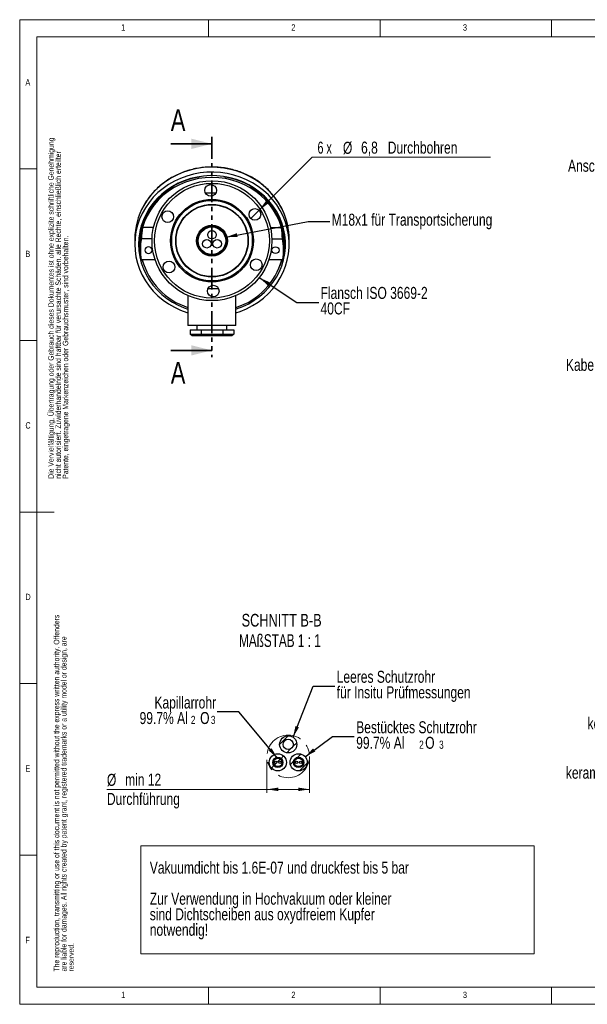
# Model space of a CAD drawing. Header units: millimetres. Extents: x 5 to 417, y 5 to 292.
# Tile 1 of 3: x 5 to 170, y 5 to 292. Entities that reach past the tile are written whole.
import ezdxf

# ---------------------------------------------------------------- set-up
doc = ezdxf.new("R2010")
doc.units = ezdxf.units.MM
doc.linetypes.add('CENTERX2', pattern=[20.32, 12.7, -2.54, 2.54, -2.54])
doc.linetypes.add('PHANTOM', pattern=[12.7, 6.35, -1.27, 1.27, -1.27, 1.27, -1.27])
doc.styles.add('SLDTEXTSTYLE0', font='TXT', dxfattribs={"width": 0.75})
doc.styles.add('SLDTEXTSTYLE2', font='TXT', dxfattribs={"width": 0.692308})
doc.styles.add('SLDTEXTSTYLE4', font='TXT', dxfattribs={"width": 0.666667})
doc.dimstyles.new('SLDDIMSTYLE0', dxfattribs={"dimtxt": 3.5, "dimasz": 3.302, "dimexe": 0, "dimexo": 0.0625, "dimgap": 0.875, "dimtad": 0, "dimtih": 1, "dimtoh": 1, "dimdec": 1, "dimlfac": 2, "dimrnd": 1e-09, "dimzin": 12, "dimdsep": 46, "dimtxsty": 'SLDTEXTSTYLE0', "dimblk1": 'NONE', "dimsah": 1, "dimcen": 0, "dimadec": 0, "dimazin": 3, "dimtfac": 1, "dimtdec": 1, "dimtmove": 0, "dimatfit": 3, "dimldrblk": 'NONE', "dimfxl": 1, "dimfrac": 2, "dimtolj": 1, "dimtzin": 12, "dimarcsym": 0})
doc.dimstyles.new('SLDDIMSTYLE1', dxfattribs={"dimtxt": 0.18, "dimasz": 3.302, "dimexe": 0, "dimexo": 0.0625, "dimgap": 0, "dimtad": 0, "dimtih": 1, "dimtoh": 1, "dimdec": 0, "dimrnd": 1e-09, "dimzin": 0, "dimdsep": 46, "dimtxsty": 'Standard', "dimsah": 1, "dimcen": 0.09, "dimadec": 0, "dimazin": 0, "dimtfac": 3.302, "dimtdec": 0, "dimtofl": 0, "dimtmove": 0, "dimatfit": 3, "dimfxl": 1, "dimfrac": 2, "dimtolj": 1, "dimtzin": 0, "dimarcsym": 0})
doc.dimstyles.new('SLDDIMSTYLE7', dxfattribs={"dimtxt": 3.5, "dimasz": 3.302, "dimexe": 0, "dimexo": 0.0625, "dimgap": 0.875, "dimtad": 1, "dimrnd": 1e-09, "dimzin": 12, "dimdsep": 46, "dimtxsty": 'SLDTEXTSTYLE0', "dimsah": 1, "dimcen": 0.09, "dimadec": 0, "dimazin": 3, "dimtfac": 1, "dimtofl": 0, "dimtmove": 0, "dimatfit": 3, "dimfxl": 1, "dimfrac": 2, "dimtolj": 1, "dimtzin": 12, "dimarcsym": 0})

# ---------------------------------------------------------------- blocks, each defined once
blk = doc.blocks.new('SW_NOTE_0_1')
at = {"color": 0, "linetype": 'Continuous', "lineweight": 0}
for p, q in [((-0.03, -22.36), (-0.03, 9.1)), ((-0.03, 9.1), (114.67, 9.1)), ((114.67, 9.1), (114.67, -22.36)), ((114.67, -22.36), (-0.03, -22.36))]:
    blk.add_line(p, q, dxfattribs=at)
at = {"color": 0, "linetype": 'Continuous', "lineweight": 0, "char_height": 3.5, "attachment_point": 1, "style": 'SLDTEXTSTYLE0'}
for s, insert in [('Vakuumdicht bis 1.6E-07 und druckfest bis 5 bar', (2.62, 4.51)), ('Zur Verwendung in Hochvakuum oder kleiner', (2.62, -4.54)), ('sind Dichtscheiben aus oxydfreiem Kupfer', (2.62, -9.07)), ('notwendig!', (2.62, -13.59))]:
    blk.add_mtext(s, dxfattribs=dict(at, insert=insert))
blk = doc.blocks.new('_D')
at = {"color": 7, "linetype": 'Continuous', "lineweight": 0}
for p, q in [((74.74, 236.44), (90.19, 251.89)), ((90.19, 251.89), (142.17, 251.89)), ((72.34, 234.04), (74.74, 236.44))]:
    blk.add_line(p, q, dxfattribs=at)
at = {"color": 7, "linetype": 'Continuous', "lineweight": 18}
blk.add_solid([(74.74, 236.44), (77.44, 238.42), (76.72, 239.14)], dxfattribs=at)
at = {"color": 7, "linetype": 'Continuous', "lineweight": 18, "char_height": 3.5, "attachment_point": 1}
for s, insert, style in [('6 x', (91.78, 256.46), 'SLDTEXTSTYLE4'), ('%%c', (99.19, 256.4), 'SLDTEXTSTYLE0'), ('6,8', (104.47, 256.46), 'SLDTEXTSTYLE0'), ('Durchbohren', (112.25, 256.46), 'SLDTEXTSTYLE0')]:
    blk.add_mtext(s, dxfattribs=dict(at, insert=insert, style=style))
blk = doc.blocks.new('_None')
blk = doc.blocks.new('_D_5')
at = {"color": 7, "linetype": 'Continuous', "lineweight": 0}
for p, q in [((77.04, 76.27), (77.04, 66.66)), ((89.46, 76.27), (89.46, 66.66)), ((77.04, 67.66), (30.42, 67.66)), ((77.04, 67.66), (89.46, 67.66))]:
    blk.add_line(p, q, dxfattribs=at)
at = {"color": 7, "linetype": 'Continuous', "lineweight": 18}
for points in [[(77.04, 67.66), (80.34, 67.15), (80.34, 68.17)], [(89.46, 67.66), (86.16, 68.17), (86.16, 67.15)]]:
    blk.add_solid(points, dxfattribs=at)
at = {"color": 7, "linetype": 'Continuous', "lineweight": 18, "char_height": 3.5, "attachment_point": 1, "style": 'SLDTEXTSTYLE0'}
for s, insert in [('%%c', (30.42, 72.17)), ('min 12', (35.7, 72.23)), ('Durchführung', (30.42, 66.62))]:
    blk.add_mtext(s, dxfattribs=dict(at, insert=insert))

msp = doc.modelspace()

# ---------------------------------------------------------------- hatches: boundary and pattern name
at = {"linetype": 'Continuous', "lineweight": 18}
h = msp.add_hatch(dxfattribs=at)
h.set_pattern_fill('ANSI31', style=0)
edge = h.paths.add_edge_path(flags=0)
edge.add_arc((83.252, 80.771), 2.5, 0, 360)
edge = h.paths.add_edge_path(flags=0)
edge.add_arc((83.252, 80.771), 1.5, 0, 360)
h = msp.add_hatch(dxfattribs=at)
h.set_pattern_fill('ANSI31', style=0)
edge = h.paths.add_edge_path(flags=0)
edge.add_arc((80.221, 75.521), 2.5, 0, 360)
edge = h.paths.add_edge_path(flags=0)
edge.add_arc((80.221, 75.521), 1.5, 0, 360)
h = msp.add_hatch(dxfattribs=at)
h.set_pattern_fill('ANSI31', style=0)
edge = h.paths.add_edge_path(flags=0)
edge.add_arc((86.283, 75.521), 2.5, 0, 360)
edge = h.paths.add_edge_path(flags=0)
edge.add_arc((86.283, 75.521), 1.5, 0, 360)
h = msp.add_hatch(dxfattribs=at)
h.set_pattern_fill('ANSI31', style=0)
edge = h.paths.add_edge_path(flags=0)
edge.add_arc((80.221, 75.521), 1.25, 0, 360)
edge = h.paths.add_edge_path(flags=0)
edge.add_arc((79.621, 75.521), 0.35, 0, 360)
edge = h.paths.add_edge_path(flags=0)
edge.add_arc((80.821, 75.521), 0.35, 0, 360)
h = msp.add_hatch(dxfattribs=at)
h.set_pattern_fill('ANSI31', style=0)
edge = h.paths.add_edge_path(flags=0)
edge.add_arc((86.283, 75.521), 1.25, 0, 360)
edge = h.paths.add_edge_path(flags=0)
edge.add_arc((85.683, 75.521), 0.35, 0, 360)
edge = h.paths.add_edge_path(flags=0)
edge.add_arc((86.883, 75.521), 0.35, 0, 360)

# ---------------------------------------------------------------- linework, layer by layer
at = {"color": 7, "linetype": 'Continuous', "lineweight": 18}
for p, q in [((415, 292), (5, 292)), ((5, 292), (5, 5)), ((60, 287), (60, 292)), ((110, 292), (110, 287)), ((160, 287), (160, 292)), ((410, 287), (10, 287)), ((10, 287), (10, 10)), ((10, 248.5), (5, 248.5)), ((5, 198.5), (10, 198.5)), ((5, 148.5), (15, 148.5)), ((5, 98.5), (10, 98.5)), ((10, 48.5), (5, 48.5)), ((10, 10), (227.8, 10)), ((60, 5), (60, 10)), ((110, 10), (110, 5)), ((160, 5), (160, 10)), ((5, 5), (415, 5))]:
    msp.add_line(p, q, dxfattribs=at)
at = {"color": 7, "linetype": 'Continuous', "lineweight": 35}
for p, q in [((49.028, 255.819), (61.028, 255.819)), ((49.028, 195.612), (61.028, 195.612))]:
    msp.add_line(p, q, dxfattribs=at)
at = {"color": 7, "linetype": 'PHANTOM', "lineweight": 35}
msp.add_line((61.028, 257.819), (61.028, 193.612), dxfattribs=at)
at = {"color": 7, "linetype": 'Continuous', "lineweight": 25}
for p, q in [((59.084, 241.576), (62.209, 241.576)), ((43.972, 231.381), (40.814, 231.381)), ((78.084, 231.381), (81.242, 231.381)), ((38.528, 227.967), (38.528, 226.546)), ((39.903, 227.931), (39.903, 227.576)), ((40.153, 227.043), (40.153, 224.822)), ((43.562, 228.144), (40.458, 228.144)), ((78.494, 228.144), (81.598, 228.144)), ((81.903, 224.822), (81.903, 227.043)), ((82.153, 227.576), (82.153, 227.931)), ((83.528, 226.546), (83.528, 227.967)), ((44.48, 221.961), (40.379, 221.961)), ((81.669, 221.964), (77.577, 221.964)), ((77.631, 222.125), (81.703, 222.125)), ((62.972, 213.576), (59.847, 213.576)), ((54.028, 211.564), (54.028, 202.826)), ((68.028, 202.826), (68.028, 211.564)), ((68.028, 202.826), (54.028, 202.826)), ((54.677, 201.576), (54.677, 200.326)), ((54.677, 201.576), (57.853, 201.576)), ((56.653, 202.826), (56.653, 201.576)), ((57.853, 201.576), (57.853, 200.326)), ((57.853, 201.576), (64.204, 201.576)), ((64.204, 201.576), (64.204, 200.326)), ((64.204, 201.576), (67.379, 201.576)), ((65.403, 201.576), (65.403, 202.826)), ((67.379, 201.576), (67.379, 200.326)), ((54.677, 200.326), (57.853, 200.326)), ((55.255, 199.826), (54.677, 200.326)), ((58.141, 199.826), (55.255, 199.826)), ((57.853, 200.326), (64.204, 200.326)), ((57.853, 200.326), (58.141, 199.826)), ((63.915, 199.826), (58.141, 199.826)), ((64.204, 200.326), (63.915, 199.826)), ((66.802, 199.826), (63.915, 199.826)), ((64.204, 200.326), (67.379, 200.326)), ((67.379, 200.326), (66.802, 199.826))]:
    msp.add_line(p, q, dxfattribs=at)
at = {"color": 7, "linetype": 'Continuous', "lineweight": 25, "flags": 128}
for points in [[(68.028, 206.558), (69.292, 206.984), (71.11, 207.743), (72.848, 208.65), (74.494, 209.696), (76.034, 210.875), (77.457, 212.176), (78.752, 213.589), (79.907, 215.104), (80.915, 216.708), (81.768, 218.39), (82.458, 220.135), (82.98, 221.93), (83.33, 223.762), (83.506, 225.615), (83.506, 227.476), (83.33, 229.329), (82.98, 231.161), (82.458, 232.956), (81.768, 234.701), (80.915, 236.383), (79.907, 237.987), (78.752, 239.502), (77.457, 240.915), (76.034, 242.216), (74.494, 243.395), (72.848, 244.441), (71.11, 245.348), (69.292, 246.107), (67.411, 246.713), (65.479, 247.161), (63.512, 247.448), (61.526, 247.572), (59.536, 247.531), (57.558, 247.325), (55.606, 246.957), (53.698, 246.43), (51.846, 245.746), (50.067, 244.912), (48.373, 243.935), (46.778, 242.822), (45.295, 241.581), (43.935, 240.222), (42.709, 238.756), (41.626, 237.195), (40.695, 235.551), (39.923, 233.836), (39.316, 232.064), (38.88, 230.248), (38.616, 228.404), (38.528, 226.546), (38.528, 226.546)], [(83.528, 227.967), (83.44, 229.826), (83.177, 231.67), (82.74, 233.485), (82.133, 235.257), (81.361, 236.972), (80.43, 238.617), (79.347, 240.178), (78.121, 241.643), (76.761, 243.002), (75.278, 244.243), (73.683, 245.356), (71.99, 246.334), (70.21, 247.168), (68.359, 247.851), (66.45, 248.379), (64.499, 248.747), (62.52, 248.952), (60.53, 248.993), (58.544, 248.87), (56.578, 248.583), (54.646, 248.135), (52.764, 247.528), (50.947, 246.769), (49.208, 245.863), (47.563, 244.816), (46.022, 243.638), (44.599, 242.337), (43.305, 240.923), (42.149, 239.408), (41.141, 237.804), (41.137, 237.796)], [(68.028, 207.643), (68.195, 207.697), (69.999, 208.384), (71.728, 209.222), (73.369, 210.203), (74.908, 211.32), (76.332, 212.563), (77.628, 213.922), (78.788, 215.385), (79.8, 216.941), (80.657, 218.576), (81.35, 220.278), (81.876, 222.031), (82.229, 223.822), (82.406, 225.635), (82.406, 227.456), (82.229, 229.269), (81.876, 231.06), (81.35, 232.813), (80.657, 234.515), (79.8, 236.15), (78.788, 237.706), (77.628, 239.169), (76.332, 240.528), (74.908, 241.771), (73.369, 242.888), (71.728, 243.869), (69.999, 244.707), (68.195, 245.394), (66.331, 245.925), (64.424, 246.295), (62.489, 246.502), (60.541, 246.544), (58.598, 246.419), (56.674, 246.13), (54.787, 245.679), (52.951, 245.069), (51.183, 244.306), (49.496, 243.396), (47.904, 242.346), (46.422, 241.165), (45.06, 239.863), (43.83, 238.45), (42.744, 236.939), (41.808, 235.342), (41.032, 233.672), (40.422, 231.942), (39.982, 230.168), (39.717, 228.365), (39.628, 226.546), (39.628, 226.546)], [(40.153, 227.043), (40.242, 228.843), (40.509, 230.628), (40.95, 232.383), (41.563, 234.092), (42.342, 235.74), (43.28, 237.315), (44.37, 238.802), (45.601, 240.189), (46.965, 241.463), (48.448, 242.614), (50.039, 243.633), (51.723, 244.51), (53.487, 245.238), (55.315, 245.811), (57.192, 246.223), (57.558, 246.284)], [(81.242, 231.381), (80.663, 233.136), (79.909, 234.832), (78.988, 236.455), (77.908, 237.99), (76.678, 239.423), (75.31, 240.741), (73.815, 241.934), (72.206, 242.989), (70.499, 243.899), (68.707, 244.654), (66.848, 245.249), (64.937, 245.677), (62.991, 245.936), (61.028, 246.023), (59.065, 245.936), (57.119, 245.677), (55.208, 245.249), (53.349, 244.654), (51.557, 243.899), (49.85, 242.989), (48.242, 241.934), (46.747, 240.741), (45.378, 239.423), (44.148, 237.99), (43.068, 236.455), (42.147, 234.832), (41.394, 233.136), (40.814, 231.381)], [(64.499, 246.284), (64.864, 246.223), (66.741, 245.811), (68.569, 245.238), (70.333, 244.51), (72.017, 243.633), (73.608, 242.614), (75.092, 241.463), (76.455, 240.189), (77.687, 238.802), (78.776, 237.315), (79.715, 235.74), (80.494, 234.092), (81.106, 232.383), (81.548, 230.628), (81.814, 228.843), (81.903, 227.043)], [(38.528, 226.546), (38.616, 224.687), (38.88, 222.843), (39.316, 221.027), (39.923, 219.255), (40.695, 217.54), (41.626, 215.896), (42.709, 214.335), (43.935, 212.869), (45.295, 211.51), (46.778, 210.269), (48.373, 209.156), (50.067, 208.179), (51.846, 207.345), (53.698, 206.662), (54.028, 206.558)], [(39.628, 226.546), (39.717, 224.727), (39.982, 222.923), (40.422, 221.149), (41.032, 219.419), (41.808, 217.749), (42.744, 216.152), (43.83, 214.641), (45.06, 213.229), (46.422, 211.926), (47.904, 210.745), (49.496, 209.695), (51.183, 208.785), (52.951, 208.022), (54.028, 207.643)], [(42.528, 225.804), (42.126, 225.729), (41.786, 225.516), (41.558, 225.198), (41.478, 224.822), (41.558, 224.446), (41.786, 224.128), (42.126, 223.915), (42.528, 223.841), (42.93, 223.915), (43.271, 224.128), (43.498, 224.446), (43.578, 224.822), (43.498, 225.198), (43.271, 225.516), (42.93, 225.729), (42.528, 225.804)], [(79.528, 223.841), (79.126, 223.915), (78.786, 224.128), (78.558, 224.446), (78.478, 224.822), (78.558, 225.198), (78.786, 225.516), (79.126, 225.729), (79.528, 225.804), (79.93, 225.729), (80.271, 225.516), (80.498, 225.198), (80.578, 224.822), (80.498, 224.446), (80.271, 224.128), (79.93, 223.915), (79.528, 223.841)], [(40.603, 221.961), (41.032, 220.805), (41.203, 220.399)], [(80.853, 220.399), (81.35, 221.663), (81.454, 221.964)]]:
    msp.add_lwpolyline(points, dxfattribs=at)
at = {"color": 7, "linetype": 'Continuous', "lineweight": 25}
for centre, radius in [((61.028, 227.576), 17.475), ((61.028, 227.576), 16.725), ((60.647, 242.246), 1.7), ((61.028, 227.576), 12.075), ((61.028, 227.576), 11.739), ((48.133, 234.581), 1.7), ((61.028, 227.576), 10.576), ((61.028, 227.576), 10.475), ((73.542, 235.241), 1.7), ((61.028, 227.576), 4.513), ((61.028, 227.576), 4.25), ((61.028, 227.576), 4), ((61.028, 229.326), 1.25), ((59.513, 226.701), 1.25), ((62.544, 226.701), 1.25), ((48.514, 219.911), 1.7), ((73.924, 220.571), 1.7), ((61.41, 212.906), 1.7), ((83.252, 80.771), 2.5), ((83.252, 80.771), 1.5), ((80.221, 75.521), 2.5), ((86.283, 75.521), 2.5), ((80.221, 75.521), 1.5), ((80.221, 75.521), 1.25), ((79.621, 75.521), 0.35), ((80.821, 75.521), 0.35), ((86.283, 75.521), 1.5), ((86.283, 75.521), 1.25), ((85.683, 75.521), 0.35), ((86.883, 75.521), 0.35)]:
    msp.add_circle(centre, radius, dxfattribs=at)
at = {"color": 7, "linetype": 'CENTERX2', "lineweight": 18}
msp.add_circle((83.252, 77.271), 6.211, dxfattribs=at)
at = {"color": 7, "linetype": 'Continuous', "lineweight": 25}
for centre, radius, start, end in [((58.47, 227.936), 19.942, 150.36456, 179.9098), ((58.387, 227.93), 18.484, 170.67712, 179.99713), ((58.405, 227.576), 18.501, 166.10762, 189.46633), ((63.656, 227.576), 18.497, 350.53102, 13.89502), ((63.669, 227.93), 18.484, 0.00287, 9.32288), ((58.408, 227.938), 18.78, 182.13398, 194.42839), ((58.412, 224.822), 18.259, 169.51883, 189.01443), ((63.645, 224.822), 18.258, 351.50468, 10.48135), ((63.646, 227.938), 18.782, 345.57235, 357.86529), ((60.113, 227.286), 20.102, 195.14658, 252.37919), ((62.031, 227.201), 19.995, 287.45375, 345.02048)]:
    msp.add_arc(centre, radius, start, end, dxfattribs=at)
for start_param, end_param in [(1.3185148, 1.3997288), (4.8834565, 4.9646705)]:
    msp.add_ellipse((61.028, 221.202), major_axis=(0, 40.776), ratio=0.5119396, start_param=start_param, end_param=end_param, dxfattribs=at)
for points, knots in [([(83.528, 227.967), (83.524, 228.285), (83.51, 229.192), (83.366, 230.684), (83.047, 232.428), (82.571, 234.14), (81.944, 235.809), (81.171, 237.423), (80.256, 238.971), (79.207, 240.441), (78.029, 241.824), (76.732, 243.11), (75.325, 244.29), (73.817, 245.355), (72.219, 246.298), (70.542, 247.112), (68.798, 247.792), (67, 248.333), (65.159, 248.73), (63.289, 248.982), (61.403, 249.086), (59.514, 249.041), (57.636, 248.848), (55.782, 248.508), (53.964, 248.023), (52.196, 247.398), (50.49, 246.635), (48.858, 245.741), (47.312, 244.722), (45.862, 243.585), (44.52, 242.338), (43.29, 240.992), (42.2, 239.547), (41.49, 238.493), (41.187, 237.906), (41.158, 237.85)], [0, 0, 0, 0, 0.0170058, 0.0485173, 0.0800349, 0.111555, 0.1430802, 0.1746128, 0.2061547, 0.2377072, 0.2692711, 0.3008467, 0.3324339, 0.3640322, 0.3956407, 0.4272586, 0.4588847, 0.490518, 0.5221572, 0.5538013, 0.5854492, 0.6170998, 0.6487519, 0.6804041, 0.7120554, 0.7437045, 0.7753501, 0.8069908, 0.8386254, 0.8702523, 0.9018702, 0.9334778, 0.965074, 0.9966581, 1, 1, 1, 1]), ([(81.703, 222.125), (81.699, 222.099), (81.691, 222.048), (81.68, 221.994), (81.672, 221.967), (81.67, 221.965), (81.669, 221.964)], [0, 0, 0, 0, 0.27916281, 0.55835873, 0.83648577, 1, 1, 1, 1])]:
    msp.add_open_spline(points, degree=3, knots=knots, dxfattribs=at)
at = {"color": 7, "linetype": 'Continuous', "lineweight": 35}
for points in [[(61.028, 255.819), (55.028, 257.319), (55.028, 254.319)], [(61.028, 195.612), (55.028, 197.112), (55.028, 194.112)]]:
    msp.add_solid(points, dxfattribs=at)

# ---------------------------------------------------------------- block references
at = {"color": 7, "linetype": 'Continuous', "lineweight": 0}
msp.add_blockref('SW_NOTE_0_1', (40.287, 42.072), dxfattribs=at)

# ---------------------------------------------------------------- texts
for s, insert, char_height, attachment_point, style in [('1', (34.583, 290.668), 1.852, 1, 'SLDTEXTSTYLE0'), ('2', (84.167, 290.668), 1.852, 1, 'SLDTEXTSTYLE0'), ('3', (134.167, 290.668), 1.852, 1, 'SLDTEXTSTYLE0'), ('A', (6.667, 274.668), 1.852, 1, 'SLDTEXTSTYLE0'), ('Anschlusskopf Form A', (199.887, 251.181), 3.5, 3, 'SLDTEXTSTYLE0'), ('M18x1 für Transportsicherung', (95.903, 235.448), 3.5, 1, 'SLDTEXTSTYLE0'), ('B', (6.667, 224.668), 1.852, 1, 'SLDTEXTSTYLE0'), ('Flansch ISO 3669-2', (92.665, 214.111), 3.5, 1, 'SLDTEXTSTYLE0'), ('40CF', (92.665, 209.585), 3.5, 1, 'SLDTEXTSTYLE0'), ('Kabelverschraubung', (196.371, 193.14), 3.5, 3, 'SLDTEXTSTYLE0'), ('C', (6.667, 174.668), 1.852, 1, 'SLDTEXTSTYLE0'), ('D', (6.667, 124.668), 1.852, 1, 'SLDTEXTSTYLE0'), ('SCHNITT B-B', (81.326, 118.811), 3.70417, 2, 'SLDTEXTSTYLE0'), ('MAßSTAB 1 : 1', (80.816, 112.872), 3.70417, 2, 'SLDTEXTSTYLE2'), ('Leeres Schutzrohr', (97.369, 102.214), 3.5, 1, 'SLDTEXTSTYLE0'), ('für Insitu Prüfmessungen', (97.369, 97.688), 3.5, 1, 'SLDTEXTSTYLE0'), ('Kapillarrohr', (62.215, 94.721), 3.5, 3, 'SLDTEXTSTYLE0'), ('99.7% Al', (53.984, 90.195), 3.5, 3, 'SLDTEXTSTYLE0'), ('2', (56.213, 89.078), 2.381, 3, 'SLDTEXTSTYLE0'), ('O', (60.308, 90.195), 3.5, 3, 'SLDTEXTSTYLE0'), ('3', (62.027, 89.078), 2.381, 3, 'SLDTEXTSTYLE0'), ('Bestücktes Schutzrohr', (103.052, 87.506), 3.5, 1, 'SLDTEXTSTYLE0'), ('keramische Lüsterklemme', (211.441, 88.611), 3.5, 3, 'SLDTEXTSTYLE0'), ('99.7% Al', (103.052, 82.98), 3.5, 1, 'SLDTEXTSTYLE0'), ('2', (121.398, 81.863), 2.381, 1, 'SLDTEXTSTYLE0'), ('O', (123.157, 82.98), 3.5, 1, 'SLDTEXTSTYLE0'), ('3', (127.211, 81.863), 2.381, 1, 'SLDTEXTSTYLE0'), ('E', (6.667, 74.668), 1.852, 1, 'SLDTEXTSTYLE0'), ('keramische Lüsterklemme', (205.121, 74.26), 3.5, 3, 'SLDTEXTSTYLE0'), ('F', (6.667, 24.668), 1.852, 1, 'SLDTEXTSTYLE0'), ('1', (34.583, 8.668), 1.852, 1, 'SLDTEXTSTYLE0'), ('2', (84.167, 8.668), 1.852, 1, 'SLDTEXTSTYLE0'), ('3', (134.167, 8.668), 1.852, 1, 'SLDTEXTSTYLE0')]:
    msp.add_mtext(s, dxfattribs=dict(at, insert=insert, char_height=char_height, attachment_point=attachment_point, style=style))
at = {"color": 7, "linetype": 'Continuous', "lineweight": 0, "char_height": 1.5875, "attachment_point": 1, "rotation": 90, "style": 'SLDTEXTSTYLE0'}
for s, insert in [('Die Vervielfältigung, Übertragung oder Gebrauch dieses Dokumentes ist ohne explizite schriftliche Genehmigung', (13.316, 158.183)), ('nicht autorisiert. Zuwiderhandelnde sind haftbar für verursachte Schäden. alle Rechte, einschließlich erteilter', (15.433, 158.183)), ('Patente, eingetragene Markenzeichen oder Gebrauchsmuster, sind vorbehalten.', (17.55, 158.183)), ('The reproduction, transmitting or use of this document is not permitted without the express written authority. Offenders', (14.936, 14.568)), ('are liable for damages. All rights created by patent grant, registered trademarks or a utility model or design, are', (17.053, 14.568)), ('reserved.', (19.169, 14.568))]:
    msp.add_mtext(s, dxfattribs=dict(at, insert=insert))
at = {"color": 7, "linetype": 'Continuous', "char_height": 6.35, "attachment_point": 1, "style": 'SLDTEXTSTYLE0'}
for insert in [(49.028, 265.906), (49.028, 192.253)]:
    msp.add_mtext('A', dxfattribs=dict(at, insert=insert))

# ---------------------------------------------------------------- dimensions: what is measured, and where the dimension line sits
at = {"color": 7, "linetype": 'Continuous', "lineweight": 18}
dim = msp.add_diameter_dim_2p(p1=(72.34, 234.039), p2=(74.744, 236.444), text='6 x <> Durchbohren', dimstyle='SLDDIMSTYLE0', dxfattribs=at)
dim.commit()
dim.dimension.update_dxf_attribs({"geometry": '_D', "text_midpoint": (116.977, 254.697), "dimtype": 163})
dim = msp.add_linear_dim(base=(89.462, 62.106), p1=(77.041, 77.271), p2=(89.462, 77.271), text='%%c<>', dimstyle='SLDDIMSTYLE7', dxfattribs=at)
dim.commit()
dim.dimension.update_dxf_attribs({"geometry": '_D_5', "text_midpoint": (45.9, 62.106), "dimtype": 160})

# ---------------------------------------------------------------- leaders
at = {"color": 7, "linetype": 'Continuous', "lineweight": 0}
for points in [[(65.147, 228.622), (89.03, 233.157), (95.38, 233.157)], [(74.803, 216.823), (85.8, 209.577), (92.15, 209.577)], [(84.651, 82.842), (90.477, 97.717), (96.827, 97.717)], [(80.094, 76.764), (68.877, 90.228), (62.527, 90.228)], [(88.155, 77.177), (96.157, 83.018), (102.507, 83.018)]]:
    msp.add_leader(points, dimstyle='SLDDIMSTYLE1', dxfattribs=at)

doc.saveas('drawing.dxf')
